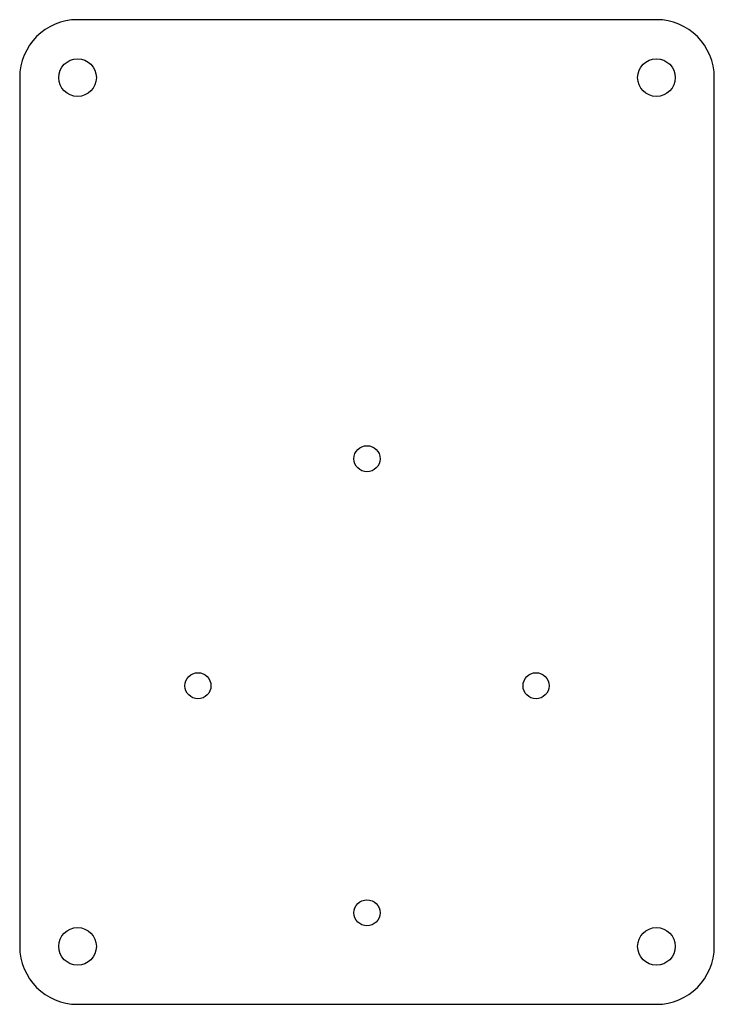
# Model space of a CAD drawing. Header units: millimetres. Extents: x -60 to 60, y -85 to 85.
import ezdxf

# ---------------------------------------------------------------- set-up
doc = ezdxf.new("R2010")
doc.units = ezdxf.units.MM

msp = doc.modelspace()

# ---------------------------------------------------------------- linework, layer by layer
at = {"color": 7, "linetype": 'Continuous', "lineweight": 25}
for p, q in [((50, 85), (-50, 85)), ((-60, 75), (-60, -75)), ((60, -75), (60, 75)), ((-50, -85), (50, -85))]:
    msp.add_line(p, q, dxfattribs=at)
for centre, radius in [((-50, 75), 3.25), ((50, 75), 3.25), ((0, 9.2), 2.25), ((-29.2, -30), 2.25), ((29.2, -30), 2.25), ((0, -69.2), 2.25), ((-50, -75), 3.25), ((50, -75), 3.25)]:
    msp.add_circle(centre, radius, dxfattribs=at)
for centre, start, end in [((-50, 75), 90, 180), ((50, 75), 0, 90), ((-50, -75), 180, 270), ((50, -75), 270, 0)]:
    msp.add_arc(centre, 10, start, end, dxfattribs=at)

doc.saveas('drawing.dxf')
